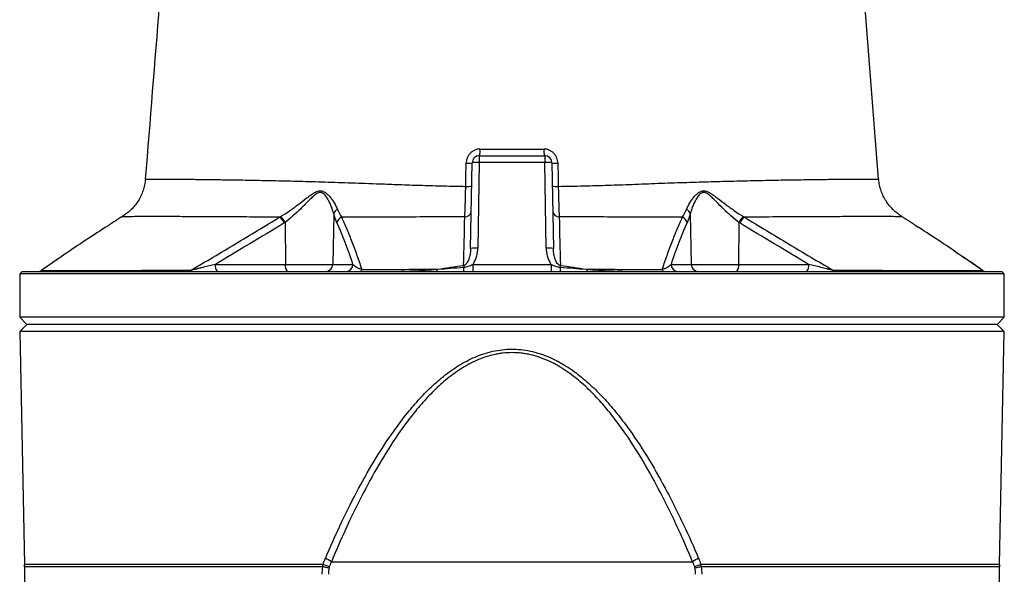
# Model space of a CAD drawing. Header units: millimetres. Extents: x 3239 to 9129, y 147 to 12352.
# Tile 4 of 5: x 5164 to 7204, y 9293 to 10444. Entities that reach past the tile are written whole.
import ezdxf

# ---------------------------------------------------------------- set-up
doc = ezdxf.new("R2010")
doc.units = ezdxf.units.MM
doc.header["$LTSCALE"] = 5

msp = doc.modelspace()

# ---------------------------------------------------------------- linework, layer by layer
at = {"color": 7, "linetype": 'Continuous', "lineweight": 25}
for p, q in [((6115.9, 10161.6), (6115.9, 10147.4)), ((6115.9, 10161.6), (6251.4, 10161.6)), ((6251.4, 10161.6), (6251.4, 10147.4)), ((6097.8, 9969.4), (6100.9, 10146.8)), ((6115.9, 10147.4), (6112.8, 9969.9)), ((6251.4, 10147.4), (6115.9, 10147.4)), ((6254.5, 9969.9), (6251.4, 10147.4)), ((6266.4, 10146.8), (6269.5, 9969.4)), ((5424.5, 10113.2), (5424.3, 10113.1)), ((6943.3, 10113.2), (6943.1, 10113.2)), ((5814.2, 10041.1), (5812.4, 9936.3)), ((6553.1, 10041.1), (6554.9, 9936.3)), ((5375.8, 10035.1), (5375.9, 10035.1)), ((5713.7, 10023.3), (5714.1, 9936.3)), ((6653.6, 10023.3), (6653.2, 9936.3)), ((6992.1, 10035.1), (6991.9, 10035.2)), ((7020.6, 10016.5), (7023.9, 10014.3)), ((5243.3, 9947.8), (5209.4, 9924.4)), ((5569.1, 9936.3), (5714.1, 9936.3)), ((5714.1, 9936.3), (5812.4, 9936.3)), ((5812.4, 9936.3), (5854.2, 9936.3)), ((6102.3, 9935.8), (6102.3, 9921.6)), ((6102.3, 9935.8), (6265, 9935.8)), ((6265, 9935.8), (6265, 9921.6)), ((6513.1, 9936.3), (6554.9, 9936.3)), ((6554.9, 9936.3), (6653.2, 9936.3)), ((6653.2, 9936.3), (6798.2, 9936.3)), ((5168.6, 9921.6), (5163.6, 9916.6)), ((5163.6, 9916.6), (5163.6, 9826.6)), ((7203.6, 9916.6), (5163.6, 9916.6)), ((5168.6, 9921.6), (7198.6, 9921.6)), ((7203.6, 9916.6), (7198.6, 9921.6)), ((7203.6, 9826.6), (7203.6, 9916.6)), ((5163.6, 9826.6), (5178.6, 9811.6)), ((7203.6, 9826.6), (5163.6, 9826.6)), ((7188.6, 9811.6), (7203.6, 9826.6)), ((5178.6, 9811.6), (5163.9, 9796.9)), ((5163.9, 9796.9), (5173.6, 9314.1)), ((7203.3, 9796.9), (5163.9, 9796.9)), ((7188.6, 9811.6), (5178.6, 9811.6)), ((7203.3, 9796.9), (7188.6, 9811.6)), ((7193.7, 9314.1), (7203.3, 9796.9)), ((5173.6, 9309.1), (5173.6, 6334.8)), ((5809.5, 9319.6), (6557.8, 9319.6)), ((7193.6, 6334.8), (7193.6, 9309.1))]:
    msp.add_line(p, q, dxfattribs=at)
at = {"color": 8, "linetype": 'Continuous', "lineweight": 25}
for p, q in [((5244.3, 9948.2), (5208.6, 9923.6)), ((7158.7, 9923.6), (7122.1, 9948.9)), ((5792.4, 9314.1), (5173.6, 9314.1)), ((5791.8, 9309.1), (5173.6, 9309.1)), ((7193.7, 9314.1), (6574.8, 9314.1)), ((7193.6, 9309.1), (6575.5, 9309.1))]:
    msp.add_line(p, q, dxfattribs=at)
at = {"color": 7, "linetype": 'Continuous', "lineweight": 25, "flags": 128}
for points in [[(6943.3, 10113.2), (6914.4, 10476.5), (6899.6, 10661.1)], [(6083.5, 9933.9), (6083.6, 9933.5), (6083.6, 9933), (6083.7, 9932.6), (6083.7, 9932.1), (6083.8, 9931.6), (6083.8, 9931.1), (6083.9, 9930.6), (6084, 9930.1)], [(6283.8, 9933.9), (6283.7, 9933.5), (6283.7, 9933), (6283.6, 9932.6), (6283.6, 9932.1), (6283.5, 9931.6), (6283.4, 9931.1), (6283.4, 9930.6), (6283.3, 9930.1)], [(5804.4, 9306.5), (5802.9, 9306.8), (5801.3, 9307.1), (5799.8, 9307.4), (5798.2, 9307.8), (5796.6, 9308.1), (5795, 9308.4), (5793.4, 9308.7), (5791.8, 9309.1)], [(6575.5, 9309.1), (6573.9, 9308.7), (6572.3, 9308.4), (6570.7, 9308.1), (6569.1, 9307.8), (6567.5, 9307.4), (6566, 9307.1), (6564.4, 9306.8), (6562.9, 9306.5)]]:
    msp.add_lwpolyline(points, dxfattribs=at)
at = {"color": 7, "linetype": 'Continuous', "lineweight": 25}
for centre, radius, start, end in [((6115.9, 10146.6), 15, 90, 179), ((6089.8, 10172.2), 28.2, 337.8337, 6.5565), ((6277.5, 10172.2), 28.2, 173.4435, 202.1663), ((6251.4, 10146.6), 15, 1, 90), ((6092, 10188.7), 42.8, 265.4048, 281.9424), ((6110.9, 10075.3), 72.3, 86.038, 97.9584), ((6256.4, 10075.3), 72.3, 82.0416, 93.962), ((6275.3, 10188.7), 42.8, 258.0576, 274.5952), ((6091.4, 10149.3), 51.5, 266.0026, 279.7211), ((6275.9, 10149.3), 51.5, 260.2787, 273.9974), ((5828.1, 10037), 14.5, 114.3228, 163.4155), ((6086.7, 10047.5), 12.6, 266.149, 348.3496), ((6280.6, 10047.5), 12.6, 191.6509, 273.8553), ((6539.2, 10037), 14.5, 16.5817, 65.672), ((5676.5, 10003.9), 39.8, 27.4326, 49.6726), ((5677.9, 10003.9), 40.7, 28.4617, 50.1715), ((5836.3, 10019.4), 15.6, 111.8187, 168.6244), ((6531, 10019.4), 15.6, 11.3726, 68.1818), ((6689.4, 10003.9), 40.7, 129.8276, 151.5376), ((6690.7, 10003.8), 39.8, 130.3241, 152.5617), ((6107.8, 9897.8), 72.3, 86.038, 97.9584), ((6259.5, 9897.8), 72.3, 82.0416, 93.962), ((5586.2, 9932.9), 17.4, 168.8058, 220.7047), ((5731.2, 9932.9), 17.4, 168.8058, 220.7047), ((5797.7, 9936.3), 14.7, 270.9872, 359.999), ((5839.4, 9936.3), 14.7, 270.9872, 359.999), ((6527.9, 9936.3), 14.7, 180.001, 269.0128), ((6569.6, 9936.3), 14.7, 180.001, 269.0128), ((6636.1, 9932.9), 17.4, 319.2953, 11.1942), ((6781.1, 9932.9), 17.4, 319.2953, 11.1942), ((5200.7, 9936.6), 15, 270.0001, 305.2359), ((5200.7, 9936.6), 15, 270, 305.2195), ((5201.2, 9936), 14.4, 270.037, 301.1208), ((5512.8, 9929.5), 7.96, 271.7532, 317.5055), ((5867.7, 9926.1), 4.82, 289.0545, 352.7245), ((6023.2, 9925.8), 5.99, 315.5581, 3.7641), ((6049.7, 9928.6), 34.3, 348.2478, 2.5753), ((6317.6, 9928.6), 34.3, 177.4254, 191.7487), ((6344.1, 9925.8), 5.99, 176.2335, 224.4282), ((6499.6, 9926.1), 4.82, 187.2759, 250.9459), ((6854.5, 9929.5), 7.96, 222.502, 268.2476), ((7166.6, 9936.6), 15, 234.8504, 270), ((7166.6, 9936.6), 15, 234.6055, 269.9999), ((7166.1, 9936), 14.4, 238.8785, 269.963), ((5603.5, 8979.3), 397.9, 58.8099, 60.8836), ((6763.8, 8979.3), 397.9, 119.1164, 121.1901), ((4923.6, 9309.1), 250, 0, 1.1458), ((5612.3, 8850.5), 497.3, 67.1937, 68.7602), ((6755, 8850.5), 497.3, 111.2398, 112.8063), ((7443.6, 9309.1), 250, 178.8542, 180)]:
    msp.add_arc(centre, radius, start, end, dxfattribs=at)
for points, knots in [([(5467.6, 10659.9), (5462.7, 10598.8), (5448.1, 10416.5), (5433.6, 10234.3), (5423.9, 10113.2)], [0, 0, 0, 0, 0.335453, 1, 1, 1, 1]), ([(6117.8, 10175.4), (6115.9, 10175.4), (6114, 10175.2), (6110.2, 10174.5), (6108.4, 10173.9), (6105.8, 10172.8), (6104.9, 10172.4), (6103.2, 10171.4), (6102.4, 10170.9), (6100, 10169.3), (6098.6, 10168.1), (6095.9, 10165.4), (6094.7, 10163.9), (6092.6, 10160.7), (6091.7, 10159), (6090.6, 10156.3), (6090.2, 10155.4), (6089.7, 10153.6), (6089.4, 10152.7), (6088.9, 10149.9), (6088.6, 10148), (6088.6, 10146)], [0, 0, 0, 0, 0.125, 0.125, 0.25, 0.25, 0.3125, 0.3125, 0.375, 0.375, 0.5, 0.5, 0.625, 0.625, 0.75, 0.75, 0.8125, 0.8125, 0.875, 0.875, 1, 1, 1, 1]), ([(6117.8, 10175.4), (6139.6, 10175.4), (6161.6, 10175.4), (6205.7, 10175.4), (6227.6, 10175.4), (6249.5, 10175.4)], [0, 0, 0, 0, 0.5, 0.5, 1, 1, 1, 1]), ([(6278.7, 10146), (6278.6, 10148), (6278.4, 10149.9), (6277.6, 10153.7), (6277.1, 10155.5), (6276, 10158.1), (6275.6, 10159), (6274.7, 10160.7), (6274.2, 10161.5), (6272.6, 10163.9), (6271.4, 10165.4), (6268.7, 10168.1), (6267.2, 10169.4), (6264, 10171.5), (6262.4, 10172.4), (6259.7, 10173.5), (6258.8, 10173.9), (6257, 10174.4), (6256.1, 10174.7), (6253.3, 10175.2), (6251.4, 10175.4), (6249.5, 10175.4)], [0, 0, 0, 0, 0.125, 0.125, 0.25, 0.25, 0.3125, 0.3125, 0.375, 0.375, 0.5, 0.5, 0.625, 0.625, 0.75, 0.75, 0.8125, 0.8125, 0.875, 0.875, 1, 1, 1, 1]), ([(5424, 10113.2), (5423.8, 10111.1), (5423.4, 10105), (5421.2, 10095.1), (5417.5, 10083.9), (5412.6, 10073.5), (5406.8, 10064), (5400.2, 10055.5), (5392.9, 10048), (5385.2, 10041.5), (5379.5, 10037.4), (5376.2, 10035.6), (5375.8, 10035.3)], [0, 0, 0, 0, 0.066097, 0.193493, 0.317196, 0.437387, 0.55413, 0.667387, 0.777026, 0.882817, 0.984415, 1, 1, 1, 1]), ([(6992, 10035.2), (6991.3, 10035.6), (6987.6, 10037.6), (6981.2, 10042.4), (6972.8, 10049.7), (6965.1, 10058.2), (6958.3, 10067.6), (6952.7, 10077.9), (6948.2, 10088.8), (6945.2, 10100.3), (6943.6, 10108.5), (6943.5, 10112.8), (6943.5, 10113.2)], [0, 0, 0, 0, 0.0222749, 0.1343916, 0.2512174, 0.3710144, 0.4927079, 0.6156367, 0.739382, 0.8636663, 0.9882959, 1, 1, 1, 1]), ([(5704, 10035.2), (5710.3, 10039), (5716.5, 10043), (5728.6, 10051.4), (5734.5, 10055.7), (5746.2, 10064.6), (5751.9, 10069.1), (5760.3, 10075.5), (5763.1, 10077.6), (5767.3, 10080.6), (5768.7, 10081.5), (5771.6, 10083.4), (5773, 10084.3), (5775.9, 10085.9), (5777.4, 10086.6), (5780.4, 10087.8), (5781.9, 10088.2), (5784.1, 10088.7), (5784.9, 10088.8), (5786.3, 10088.8), (5787.1, 10088.8), (5789.3, 10088.6), (5790.7, 10088.3), (5793.3, 10087.3), (5794.6, 10086.7), (5797.1, 10085.2), (5798.2, 10084.4), (5800.4, 10082.5), (5801.5, 10081.6), (5803.5, 10079.5), (5804.5, 10078.5), (5807.3, 10075.3), (5809, 10073.1), (5812.2, 10068.6), (5813.7, 10066.3), (5817.9, 10059.4), (5820.2, 10054.8), (5822.1, 10050.2)], [0, 0, 0, 0, 0.125, 0.125, 0.25, 0.25, 0.375, 0.375, 0.4375, 0.4375, 0.46875, 0.46875, 0.5, 0.5, 0.53125, 0.53125, 0.5625, 0.5625, 0.578125, 0.578125, 0.59375, 0.59375, 0.625, 0.625, 0.65625, 0.65625, 0.6875, 0.6875, 0.71875, 0.71875, 0.75, 0.75, 0.8125, 0.8125, 0.875, 0.875, 1, 1, 1, 1]), ([(5814.2, 10041.1), (5813, 10046.1), (5811.3, 10051.3), (5808.3, 10059), (5807.2, 10061.5), (5804.8, 10066.6), (5803.5, 10069.1), (5801.3, 10072.8), (5800.6, 10074), (5799, 10076.4), (5798.1, 10077.5), (5796.3, 10079.7), (5795.3, 10080.8), (5793.8, 10082.2), (5793.2, 10082.6), (5792.1, 10083.4), (5791.5, 10083.8), (5789.7, 10084.7), (5788.4, 10085.1), (5785.6, 10085.4), (5784.1, 10085.1), (5782, 10084.4), (5781.3, 10084.1), (5779.9, 10083.4), (5779.3, 10083.1), (5777.2, 10081.8), (5775.9, 10080.8), (5772.1, 10077.7), (5769.6, 10075.4), (5764.8, 10070.7), (5762.4, 10068.3), (5757.6, 10063.4), (5755.2, 10060.9), (5750.3, 10056), (5747.8, 10053.5), (5740.2, 10046), (5735.1, 10041.2), (5724.6, 10032), (5719.3, 10027.5), (5713.7, 10023.3)], [0, 0, 0, 0, 0.125, 0.125, 0.1875, 0.1875, 0.25, 0.25, 0.28125, 0.28125, 0.3125, 0.3125, 0.34375, 0.34375, 0.359375, 0.359375, 0.375, 0.375, 0.40625, 0.40625, 0.4375, 0.4375, 0.453125, 0.453125, 0.46875, 0.46875, 0.5, 0.5, 0.5625, 0.5625, 0.625, 0.625, 0.6875, 0.6875, 0.75, 0.75, 0.875, 0.875, 1, 1, 1, 1]), ([(6085.9, 10034.9), (6086.1, 10039.1), (6086.2, 10043.7), (6086.5, 10051), (6086.6, 10053.4), (6086.8, 10058.6), (6086.9, 10061.2), (6087.1, 10069.3), (6087.3, 10074.9), (6087.5, 10083.4), (6087.5, 10086.2), (6087.7, 10092.1), (6087.7, 10095), (6087.8, 10097.9)], [0, 0, 0, 0, 0.25, 0.25, 0.375, 0.375, 0.5, 0.5, 0.75, 0.75, 0.875, 0.875, 1, 1, 1, 1]), ([(6279.5, 10098), (6279.6, 10092.1), (6279.8, 10086.3), (6280, 10075), (6280.2, 10069.4), (6280.5, 10058.6), (6280.7, 10053.5), (6281, 10046.2), (6281, 10043.8), (6281.2, 10039.2), (6281.3, 10037), (6281.4, 10034.9)], [0, 0, 0, 0, 0.25, 0.25, 0.5, 0.5, 0.75, 0.75, 0.875, 0.875, 1, 1, 1, 1]), ([(6545.2, 10050.2), (6547.1, 10054.8), (6549.4, 10059.4), (6553.6, 10066.3), (6555, 10068.5), (6558.3, 10073.1), (6560, 10075.3), (6563.7, 10079.6), (6565.8, 10081.6), (6569.1, 10084.3), (6570.2, 10085.2), (6572.6, 10086.7), (6573.9, 10087.3), (6576.6, 10088.3), (6578, 10088.6), (6580.9, 10088.9), (6582.4, 10088.8), (6585.3, 10088.3), (6586.8, 10087.8), (6589.8, 10086.6), (6591.3, 10085.9), (6594.1, 10084.3), (6595.6, 10083.5), (6598.4, 10081.6), (6599.9, 10080.6), (6604.1, 10077.6), (6606.9, 10075.5), (6615.3, 10069.1), (6621, 10064.7), (6629.7, 10058), (6632.7, 10055.8), (6638.7, 10051.5), (6641.7, 10049.3), (6650.8, 10043), (6657, 10039), (6663.3, 10035.2)], [0, 0, 0, 0, 0.125, 0.125, 0.1875, 0.1875, 0.25, 0.25, 0.3125, 0.3125, 0.34375, 0.34375, 0.375, 0.375, 0.40625, 0.40625, 0.4375, 0.4375, 0.46875, 0.46875, 0.5, 0.5, 0.53125, 0.53125, 0.5625, 0.5625, 0.625, 0.625, 0.75, 0.75, 0.8125, 0.8125, 0.875, 0.875, 1, 1, 1, 1]), ([(6653.6, 10023.3), (6648, 10027.5), (6642.6, 10032), (6634.7, 10038.9), (6632.1, 10041.3), (6627, 10046.1), (6624.4, 10048.6), (6616.9, 10056), (6612.1, 10061), (6604.8, 10068.4), (6602.4, 10070.8), (6597.6, 10075.5), (6595.1, 10077.8), (6591.3, 10080.9), (6590, 10081.8), (6587.3, 10083.5), (6585.9, 10084.2), (6583.8, 10084.9), (6583.1, 10085.1), (6581.7, 10085.3), (6581, 10085.3), (6579.6, 10085.2), (6578.9, 10085.1), (6577.6, 10084.7), (6577, 10084.4), (6575.1, 10083.5), (6574, 10082.6), (6572, 10080.8), (6571, 10079.7), (6568.3, 10076.4), (6566.7, 10074), (6563.8, 10069.1), (6562.5, 10066.6), (6560, 10061.5), (6558.9, 10058.9), (6555.9, 10051.3), (6554.3, 10046.2), (6553.1, 10041.1)], [0, 0, 0, 0, 0.125, 0.125, 0.1875, 0.1875, 0.25, 0.25, 0.375, 0.375, 0.4375, 0.4375, 0.5, 0.5, 0.53125, 0.53125, 0.5625, 0.5625, 0.578125, 0.578125, 0.59375, 0.59375, 0.609375, 0.609375, 0.625, 0.625, 0.65625, 0.65625, 0.6875, 0.6875, 0.75, 0.75, 0.8125, 0.8125, 0.875, 0.875, 1, 1, 1, 1]), ([(5346.7, 10016.4), (5331.4, 10006.5), (5300.8, 9986.7), (5266.7, 9963.8), (5247.9, 9950.8), (5244.3, 9948.2)], [0, 0, 0, 0, 0.446143, 0.892361, 1, 1, 1, 1]), ([(5375.2, 10035.1), (5375, 10034.9), (5374.6, 10034.7), (5370.9, 10032.2), (5364.9, 10028.2), (5356.8, 10022.9), (5350.1, 10018.6), (5346.7, 10016.4)], [0, 0, 0, 0, 0.181592, 0.38342, 0.592747, 0.793644, 1, 1, 1, 1]), ([(5518.7, 9924.1), (5549.4, 9942.3), (5580, 9960.6), (5641.3, 9997.2), (5671.9, 10015.6), (5702.3, 10034.2)], [0, 0, 0, 0, 0.5, 0.5, 1, 1, 1, 1]), ([(5711.9, 10022.2), (5688.2, 10007.7), (5664.4, 9993.4), (5616.8, 9964.7), (5593, 9950.5), (5569.1, 9936.3)], [0, 0, 0, 0, 0.5, 0.5, 1, 1, 1, 1]), ([(5854.2, 9936.3), (5848.9, 9952), (5843.5, 9967.1), (5832.4, 9995.9), (5826.8, 10009.6), (5821, 10022.5)], [0, 0, 0, 0, 0.5, 0.5, 1, 1, 1, 1]), ([(6085.9, 10034.9), (6080.1, 10034.8), (6074.3, 10034.8), (6062.9, 10034.8), (6057.2, 10034.8), (6040.2, 10034.7), (6029, 10034.6), (5995.7, 10034.5), (5974, 10034.4), (5942.2, 10034.2), (5931.7, 10034.1), (5916.2, 10034.1), (5911, 10034.1), (5900.8, 10034), (5895.7, 10034), (5870.2, 10033.9), (5850.2, 10033.9), (5830.5, 10033.9)], [0, 0, 0, 0, 0.0625, 0.0625, 0.125, 0.125, 0.25, 0.25, 0.5, 0.5, 0.625, 0.625, 0.6875, 0.6875, 0.75, 0.75, 1, 1, 1, 1]), ([(5830.5, 10033.9), (5834.2, 10026), (5837.8, 10017.8), (5845, 10000.7), (5848.5, 9991.9), (5859, 9964.7), (5865.9, 9945.5), (5872.5, 9925.5)], [0, 0, 0, 0, 0.25, 0.25, 0.5, 0.5, 1, 1, 1, 1]), ([(6536.8, 10033.9), (6517.4, 10033.9), (6497.4, 10033.9), (6471.9, 10034), (6466.7, 10034), (6456.4, 10034.1), (6451.2, 10034.1), (6435.4, 10034.1), (6424.8, 10034.2), (6392.8, 10034.4), (6371, 10034.5), (6326.8, 10034.7), (6304.3, 10034.8), (6281.4, 10034.9)], [0, 0, 0, 0, 0.25, 0.25, 0.3125, 0.3125, 0.375, 0.375, 0.5, 0.5, 0.75, 0.75, 1, 1, 1, 1]), ([(6494.8, 9925.5), (6501.4, 9945.5), (6508.3, 9964.7), (6518.8, 9991.9), (6522.3, 10000.7), (6529.5, 10017.8), (6533.1, 10026), (6536.8, 10033.9)], [0, 0, 0, 0, 0.5, 0.5, 0.75, 0.75, 1, 1, 1, 1]), ([(6546.3, 10022.5), (6540.5, 10009.6), (6534.9, 9995.9), (6523.8, 9967.1), (6518.4, 9952), (6513.1, 9936.3)], [0, 0, 0, 0, 0.5, 0.5, 1, 1, 1, 1]), ([(6665, 10034.2), (6695.4, 10015.6), (6726, 9997.2), (6787.2, 9960.6), (6817.9, 9942.3), (6848.6, 9924.1)], [0, 0, 0, 0, 0.5, 0.5, 1, 1, 1, 1]), ([(7020.6, 10016.5), (7018.8, 10017.6), (7014, 10020.7), (7007.1, 10025.2), (7000.7, 10029.4), (6995.8, 10032.6), (6993, 10034.5), (6991.7, 10035.3), (6992.1, 10035.1), (6992.1, 10035.1)], [0, 0, 0, 0, 0.107946, 0.285967, 0.467807, 0.636663, 0.809736, 0.990479, 1, 1, 1, 1]), ([(7122.1, 9948.9), (7118.7, 9951.2), (7100.2, 9964), (7066.5, 9986.7), (7035.9, 10006.5), (7020.6, 10016.5)], [0, 0, 0, 0, 0.099531, 0.549733, 1, 1, 1, 1]), ([(6097.8, 9969.4), (6097.7, 9966.1), (6097.5, 9962.8), (6096.8, 9957.9), (6096.5, 9956.2), (6095.8, 9953), (6095.5, 9951.3), (6094.5, 9948.1), (6094, 9946.6), (6092.7, 9943.5), (6092, 9941.9), (6090.7, 9939.8), (6090.2, 9939.1), (6089.2, 9937.7), (6088.6, 9937.1), (6087.4, 9935.9), (6086.7, 9935.3), (6085.2, 9934.4), (6084.4, 9934.1), (6083.5, 9933.9)], [0, 0, 0, 0, 0.25, 0.25, 0.375, 0.375, 0.5, 0.5, 0.625, 0.625, 0.75, 0.75, 0.8125, 0.8125, 0.875, 0.875, 0.9375, 0.9375, 1, 1, 1, 1]), ([(6102.3, 9935.8), (6104.1, 9938.2), (6105.6, 9940.8), (6108.2, 9946.3), (6109.3, 9949.2), (6111, 9955), (6111.6, 9957.9), (6112.5, 9963.9), (6112.7, 9966.9), (6112.8, 9969.9)], [0, 0, 0, 0, 0.25, 0.25, 0.5, 0.5, 0.75, 0.75, 1, 1, 1, 1]), ([(6254.5, 9969.9), (6254.6, 9966.9), (6254.8, 9963.9), (6255.7, 9957.8), (6256.3, 9954.9), (6258, 9949.1), (6259.1, 9946.3), (6261, 9942.2), (6261.7, 9940.8), (6263.3, 9938.2), (6264.1, 9937), (6265, 9935.8)], [0, 0, 0, 0, 0.25, 0.25, 0.5, 0.5, 0.75, 0.75, 0.875, 0.875, 1, 1, 1, 1]), ([(6283.8, 9933.9), (6282.9, 9934.1), (6282.1, 9934.4), (6280.6, 9935.3), (6279.9, 9935.9), (6278, 9937.7), (6277, 9939), (6275.3, 9941.9), (6274.6, 9943.4), (6273.3, 9946.5), (6272.8, 9948.1), (6271.4, 9952.9), (6270.7, 9956.2), (6269.8, 9962.8), (6269.6, 9966.1), (6269.5, 9969.4)], [0, 0, 0, 0, 0.0625, 0.0625, 0.125, 0.125, 0.25, 0.25, 0.375, 0.375, 0.5, 0.5, 0.75, 0.75, 1, 1, 1, 1]), ([(7103.4, 9961.6), (7106.3, 9959.7), (7112.5, 9955.6), (7118.7, 9951.4), (7121.9, 9949.1)], [0, 0, 0, 0, 0.464394, 1, 1, 1, 1]), ([(5569.1, 9936.3), (5565, 9935.3), (5560.8, 9934.2), (5552.5, 9932.1), (5548.3, 9931.1), (5541.9, 9929.5), (5539.8, 9929), (5535.5, 9928), (5533.4, 9927.5), (5529.1, 9926.5), (5527, 9926), (5523.8, 9925.3), (5522.8, 9925), (5520.7, 9924.6), (5519.6, 9924.3), (5518.7, 9924.1)], [0, 0, 0, 0, 0.25, 0.25, 0.5, 0.5, 0.625, 0.625, 0.75, 0.75, 0.875, 0.875, 0.9375, 0.9375, 1, 1, 1, 1]), ([(5872.5, 9925.5), (5871.1, 9925.9), (5869.9, 9926.3), (5867.6, 9927.1), (5866.6, 9927.5), (5863.8, 9928.9), (5862.2, 9929.8), (5859.3, 9931.6), (5858.1, 9932.6), (5855.9, 9934.4), (5855, 9935.4), (5854.2, 9936.3)], [0, 0, 0, 0, 0.125, 0.125, 0.25, 0.25, 0.5, 0.5, 0.75, 0.75, 1, 1, 1, 1]), ([(6084, 9930.1), (6085.6, 9930.2), (6087.2, 9930.6), (6090.2, 9931.4), (6091.7, 9931.9), (6094.8, 9933), (6096.2, 9933.6), (6099.2, 9934.7), (6100.8, 9935.2), (6102.3, 9935.8)], [0, 0, 0, 0, 0.25, 0.25, 0.5, 0.5, 0.75, 0.75, 1, 1, 1, 1]), ([(6265, 9935.8), (6266.5, 9935.2), (6268, 9934.7), (6271, 9933.6), (6272.5, 9933), (6275.5, 9931.9), (6277, 9931.4), (6280.1, 9930.6), (6281.7, 9930.2), (6283.3, 9930.1)], [0, 0, 0, 0, 0.25, 0.25, 0.5, 0.5, 0.75, 0.75, 1, 1, 1, 1]), ([(6513.1, 9936.3), (6512.3, 9935.4), (6511.3, 9934.4), (6509.2, 9932.6), (6507.9, 9931.6), (6505.1, 9929.8), (6503.5, 9928.9), (6500.7, 9927.5), (6499.7, 9927.1), (6497.4, 9926.3), (6496.2, 9925.9), (6494.8, 9925.5)], [0, 0, 0, 0, 0.25, 0.25, 0.5, 0.5, 0.75, 0.75, 0.875, 0.875, 1, 1, 1, 1]), ([(6848.6, 9924.1), (6847.6, 9924.3), (6846.6, 9924.6), (6844.5, 9925), (6843.5, 9925.3), (6840.3, 9926), (6838.2, 9926.5), (6831.7, 9928), (6827.5, 9929), (6819, 9931.1), (6814.8, 9932.1), (6806.4, 9934.2), (6802.3, 9935.3), (6798.2, 9936.3)], [0, 0, 0, 0, 0.0625, 0.0625, 0.125, 0.125, 0.25, 0.25, 0.5, 0.5, 0.75, 0.75, 1, 1, 1, 1]), ([(7158, 9924.3), (7156.6, 9925.3), (7145.1, 9933.4), (7133.4, 9941.4), (7123, 9948.4)], [0, 0, 0, 0, 0.113846, 1, 1, 1, 1]), ([(5208.6, 9923.6), (5211.4, 9923.6), (5214.3, 9923.6), (5220.8, 9923.6), (5224.3, 9923.6), (5235.4, 9923.6), (5243.8, 9923.6), (5271.9, 9923.7), (5294.4, 9923.7), (5347.2, 9923.8), (5376.9, 9923.8), (5426.4, 9923.9), (5443.7, 9924), (5480.1, 9924), (5499, 9924.1), (5518.7, 9924.1)], [0, 0, 0, 0, 0.0625, 0.0625, 0.125, 0.125, 0.25, 0.25, 0.5, 0.5, 0.75, 0.75, 0.875, 0.875, 1, 1, 1, 1]), ([(5872.5, 9925.5), (5885.3, 9925.6), (5898.2, 9925.6), (5924.2, 9925.8), (5937.2, 9925.8), (5976.5, 9926), (6002.7, 9926.1), (6029.2, 9926.2)], [0, 0, 0, 0, 0.25, 0.25, 0.5, 0.5, 1, 1, 1, 1]), ([(5929.1, 9921.6), (5945.8, 9921.6), (5962.4, 9922), (5995.8, 9923.6), (6012.5, 9924.7), (6029.2, 9926.2)], [0, 0, 0, 0, 0.5, 0.5, 1, 1, 1, 1]), ([(6029.2, 9926.2), (6038.3, 9926.9), (6047.4, 9927.6), (6065.7, 9929), (6074.8, 9929.6), (6084, 9930.1)], [0, 0, 0, 0, 0.5, 0.5, 1, 1, 1, 1]), ([(6283.3, 9930.1), (6292.5, 9929.6), (6301.6, 9929), (6319.9, 9927.6), (6329, 9926.9), (6338.1, 9926.2)], [0, 0, 0, 0, 0.5, 0.5, 1, 1, 1, 1]), ([(6338.1, 9926.2), (6354.8, 9924.7), (6371.5, 9923.6), (6404.9, 9922), (6421.5, 9921.6), (6438.2, 9921.6)], [0, 0, 0, 0, 0.5, 0.5, 1, 1, 1, 1]), ([(6338.1, 9926.2), (6351.3, 9926.1), (6364.5, 9926.1), (6390.9, 9926), (6404, 9925.9), (6443.3, 9925.8), (6469.2, 9925.6), (6494.8, 9925.5)], [0, 0, 0, 0, 0.25, 0.25, 0.5, 0.5, 1, 1, 1, 1]), ([(6848.6, 9924.1), (6858.4, 9924.1), (6868.1, 9924.1), (6887, 9924), (6896.3, 9924), (6923.5, 9924), (6940.8, 9923.9), (6990.2, 9923.8), (7019.9, 9923.8), (7059.5, 9923.7), (7071.8, 9923.7), (7094.3, 9923.7), (7104.6, 9923.7), (7123.4, 9923.6), (7131.8, 9923.6), (7143, 9923.6), (7146.5, 9923.6), (7153, 9923.6), (7155.9, 9923.6), (7158.7, 9923.6)], [0, 0, 0, 0, 0.0625, 0.0625, 0.125, 0.125, 0.25, 0.25, 0.5, 0.5, 0.625, 0.625, 0.75, 0.75, 0.875, 0.875, 0.9375, 0.9375, 1, 1, 1, 1]), ([(5797.1, 9326.9), (5806.9, 9350), (5817.2, 9372.9), (5838.6, 9418.3), (5849.7, 9440.8), (5873, 9485), (5885.2, 9506.9), (5911, 9549.7), (5924.6, 9570.8), (5946.5, 9601.5), (5954, 9611.6), (5969.7, 9631.5), (5977.8, 9641.2), (5990.6, 9655.5), (5994.9, 9660.3), (6003.8, 9669.5), (6008.3, 9674.1), (6022.1, 9687.4), (6031.6, 9695.9), (6051.6, 9711.9), (6062, 9719.4), (6084, 9733), (6095.4, 9739), (6119, 9749.1), (6131.2, 9753.2), (6156.7, 9758.8), (6169.5, 9760.3), (6188.9, 9760.5), (6195.3, 9760.1), (6208.3, 9758.8), (6214.8, 9757.8), (6234, 9753.8), (6246.3, 9749.9), (6264.1, 9742.4), (6269.9, 9739.7), (6278.6, 9735.3), (6281.4, 9733.7), (6287.1, 9730.5), (6289.9, 9728.9), (6303.6, 9720.5), (6314, 9713.1), (6334, 9697.3), (6343.6, 9688.8), (6357.5, 9675.6), (6362, 9671.1), (6370.9, 9661.9), (6375.3, 9657.1), (6388.1, 9642.9), (6396.2, 9633.1), (6412, 9613.3), (6419.6, 9603.2), (6441.6, 9572.4), (6455.3, 9551.3), (6481.3, 9508.2), (6493.6, 9486.2), (6511.3, 9452.8), (6517, 9441.5), (6528.3, 9418.9), (6533.8, 9407.5), (6550, 9373.2), (6560.3, 9350.1), (6570.2, 9326.9)], [0, 0, 0, 0, 0.0625, 0.0625, 0.125, 0.125, 0.1875, 0.1875, 0.25, 0.25, 0.28125, 0.28125, 0.3125, 0.3125, 0.328125, 0.328125, 0.34375, 0.34375, 0.375, 0.375, 0.40625, 0.40625, 0.4375, 0.4375, 0.46875, 0.46875, 0.5, 0.5, 0.515625, 0.515625, 0.53125, 0.53125, 0.5625, 0.5625, 0.578125, 0.578125, 0.585937, 0.585937, 0.59375, 0.59375, 0.625, 0.625, 0.65625, 0.65625, 0.671875, 0.671875, 0.6875, 0.6875, 0.71875, 0.71875, 0.75, 0.75, 0.8125, 0.8125, 0.875, 0.875, 0.90625, 0.90625, 0.9375, 0.9375, 1, 1, 1, 1]), ([(6557.8, 9319.6), (6548.2, 9342.6), (6538.3, 9365.4), (6522.7, 9399.3), (6517.4, 9410.6), (6506.6, 9433), (6501, 9444.1), (6484.1, 9477.2), (6472.3, 9499), (6447.3, 9541.8), (6434.2, 9562.8), (6413.1, 9593.5), (6405.8, 9603.5), (6390.7, 9623.4), (6382.9, 9633.1), (6370.6, 9647.4), (6366.5, 9652.1), (6357.9, 9661.4), (6353.6, 9666), (6340.3, 9679.3), (6331.1, 9687.8), (6311.9, 9703.9), (6301.8, 9711.4), (6288.6, 9720), (6285.9, 9721.7), (6280.4, 9725), (6277.7, 9726.6), (6269.3, 9731.2), (6263.6, 9734), (6246.3, 9741.8), (6234.3, 9745.9), (6218.7, 9749.5), (6215.6, 9750.1), (6209.3, 9751.2), (6206.1, 9751.7), (6196.7, 9752.8), (6184, 9753.5), (6171.3, 9752.8), (6161.8, 9751.8), (6158.6, 9751.3), (6152.3, 9750.2), (6149.1, 9749.6), (6139.7, 9747.5), (6133.6, 9745.8), (6121.6, 9741.7), (6115.7, 9739.4), (6098.4, 9731.7), (6087.4, 9725.6), (6066, 9711.8), (6055.9, 9704.3), (6036.5, 9688.2), (6027.3, 9679.6), (6014, 9666.3), (6009.7, 9661.7), (6001.1, 9652.4), (5996.9, 9647.7), (5984.6, 9633.4), (5976.8, 9623.6), (5961.6, 9603.8), (5954.4, 9593.7), (5933.2, 9563), (5920.1, 9542), (5895.1, 9499.2), (5883.3, 9477.3), (5860.6, 9433.1), (5849.8, 9410.7), (5829.1, 9365.4), (5819.1, 9342.6), (5809.5, 9319.6)], [0, 0, 0, 0, 0.0625, 0.0625, 0.09375, 0.09375, 0.125, 0.125, 0.1875, 0.1875, 0.25, 0.25, 0.28125, 0.28125, 0.3125, 0.3125, 0.328125, 0.328125, 0.34375, 0.34375, 0.375, 0.375, 0.40625, 0.40625, 0.414062, 0.414062, 0.421875, 0.421875, 0.4375, 0.4375, 0.46875, 0.46875, 0.476562, 0.476562, 0.484375, 0.484375, 0.5, 0.515625, 0.515625, 0.523437, 0.523437, 0.53125, 0.53125, 0.546875, 0.546875, 0.5625, 0.5625, 0.59375, 0.59375, 0.625, 0.625, 0.65625, 0.65625, 0.671875, 0.671875, 0.6875, 0.6875, 0.71875, 0.71875, 0.75, 0.75, 0.8125, 0.8125, 0.875, 0.875, 0.9375, 0.9375, 1, 1, 1, 1])]:
    msp.add_open_spline(points, degree=3, knots=knots, dxfattribs=at)
for points in [[(6087.8, 10097.9), (6088, 10114), (6088.3, 10130), (6088.6, 10146)], [(6278.7, 10146), (6279, 10130), (6279.2, 10114), (6279.5, 10098)], [(5821, 10022.5), (5818.5, 10027.9), (5816.3, 10034), (5814.2, 10041.1)], [(5822.1, 10050.2), (5824.7, 10044), (5827.5, 10038.6), (5830.5, 10033.9)], [(6536.8, 10033.9), (6539.8, 10038.6), (6542.6, 10044), (6545.2, 10050.2)], [(6553.1, 10041.1), (6551, 10034), (6548.7, 10027.9), (6546.3, 10022.5)], [(5702.3, 10034.2), (5702.9, 10034.5), (5703.4, 10034.9), (5704, 10035.2)], [(5713.7, 10023.3), (5713.1, 10023), (5712.5, 10022.6), (5711.9, 10022.2)], [(6083.5, 9933.9), (6084.2, 9967.7), (6085, 10001.3), (6085.9, 10034.9)], [(6281.4, 10034.9), (6282.3, 10001.3), (6283, 9967.7), (6283.8, 9933.9)], [(6655.4, 10022.2), (6654.8, 10022.6), (6654.2, 10023), (6653.6, 10023.3)], [(6798.2, 9936.3), (6750.4, 9964.7), (6702.8, 9993.2), (6655.4, 10022.2)], [(6663.3, 10035.2), (6663.8, 10034.9), (6664.4, 10034.5), (6665, 10034.2)], [(6029.2, 9926.2), (6047.2, 9929.2), (6065.3, 9931.8), (6083.5, 9933.9)], [(6283.8, 9933.9), (6302, 9931.8), (6320.1, 9929.2), (6338.1, 9926.2)], [(5792.4, 9314.1), (5793.7, 9318.4), (5795.3, 9322.7), (5797.1, 9326.9)], [(6570.2, 9326.9), (6572, 9322.7), (6573.6, 9318.4), (6574.8, 9314.1)], [(5790.6, 9293.5), (5790.6, 9298.7), (5791, 9303.9), (5791.8, 9309.1)], [(5791.8, 9309.1), (5791.9, 9310.7), (5792.1, 9312.4), (5792.4, 9314.1)], [(5804.4, 9306.5), (5803.6, 9302.2), (5803.2, 9297.8), (5803.2, 9293.5)], [(5805, 9309), (5804.8, 9308.2), (5804.5, 9307.3), (5804.4, 9306.5)], [(5809.5, 9319.6), (5807.8, 9316.2), (5806.3, 9312.6), (5805, 9309)], [(6562.2, 9309), (6561, 9312.6), (6559.5, 9316.2), (6557.8, 9319.6)], [(6562.9, 9306.5), (6562.7, 9307.3), (6562.5, 9308.2), (6562.2, 9309)], [(6564.1, 9293.5), (6564.1, 9297.8), (6563.7, 9302.2), (6562.9, 9306.5)], [(6574.8, 9314.1), (6575.1, 9312.4), (6575.4, 9310.7), (6575.5, 9309.1)], [(6575.5, 9309.1), (6576.3, 9303.9), (6576.7, 9298.7), (6576.7, 9293.5)]]:
    msp.add_open_spline(points, degree=3, dxfattribs=at)
at = {"color": 8, "linetype": 'Continuous', "lineweight": 25}
for points, knots in [([(5424.3, 10113.1), (5424.2, 10113.1), (5423.4, 10113.1), (5427.4, 10113.1), (5437, 10113.1), (5452.5, 10113.1), (5472.6, 10113), (5497.7, 10112.8), (5527.9, 10112.6), (5563.7, 10112.2), (5603.8, 10111.6), (5647.3, 10110.9), (5693.9, 10109.9), (5743.1, 10108.7), (5795.6, 10107.2), (5850.9, 10105.5), (5902.6, 10103.6), (5949.9, 10101.7), (5992.4, 10100.3), (6036.3, 10099), (6068.4, 10098.3), (6085.7, 10098), (6087.8, 10097.9)], [0, 0, 0, 0, 0.007412, 0.064136, 0.119988, 0.17602, 0.232125, 0.288077, 0.350481, 0.413042, 0.475597, 0.537992, 0.597066, 0.65636, 0.715723, 0.775005, 0.834068, 0.874115, 0.914291, 0.954423, 0.994411, 1, 1, 1, 1]), ([(6279.5, 10098), (6297, 10098.3), (6332.2, 10098.9), (6383, 10100.4), (6434.7, 10102.3), (6486.9, 10104.4), (6539.8, 10106.2), (6590.3, 10107.7), (6638.1, 10109), (6687.1, 10110.2), (6736.2, 10111.2), (6783.8, 10111.9), (6826.2, 10112.5), (6859.2, 10112.8), (6884.7, 10112.9), (6904, 10113), (6920, 10113.1), (6932.4, 10113.1), (6940.6, 10113.1), (6944.3, 10113.2), (6943.3, 10113.2), (6943.3, 10113.2)], [0, 0, 0, 0, 0.046501, 0.093125, 0.139629, 0.194593, 0.249738, 0.304957, 0.360127, 0.415112, 0.485037, 0.555188, 0.62535, 0.695288, 0.744019, 0.792921, 0.841823, 0.890615, 0.939254, 0.99973, 1, 1, 1, 1]), ([(5702.3, 10034.2), (5686.8, 10034.3), (5655.8, 10034.4), (5610.4, 10034.6), (5566, 10034.9), (5523.5, 10035.1), (5485.4, 10035.2), (5453.3, 10035.3), (5426.9, 10035.3), (5405.7, 10035.2), (5389.1, 10035.1), (5379, 10035.1), (5374.8, 10035.1), (5375.7, 10035.1), (5375.8, 10035.1)], [0, 0, 0, 0, 0.080432, 0.161208, 0.255746, 0.350818, 0.447513, 0.544748, 0.630597, 0.716832, 0.80452, 0.89285, 0.980142, 1, 1, 1, 1]), ([(6991.9, 10035.1), (6991.9, 10035.1), (6992.2, 10035.1), (6991.1, 10035.1), (6988.4, 10035.1), (6983.7, 10035.1), (6975.3, 10035.2), (6960.4, 10035.2), (6936.4, 10035.3), (6906.1, 10035.3), (6869.1, 10035.2), (6832.1, 10035), (6799.4, 10034.9), (6773.1, 10034.7), (6745.2, 10034.6), (6709.8, 10034.4), (6682.1, 10034.3), (6665, 10034.2)], [0, 0, 0, 0, 0.005122, 0.053574, 0.102026, 0.148498, 0.19497, 0.288698, 0.384525, 0.480906, 0.586486, 0.69277, 0.747064, 0.801358, 0.856061, 0.910764, 1, 1, 1, 1]), ([(5209.4, 9924.3), (5209.3, 9924.2), (5208.8, 9924), (5208.7, 9923.8), (5208.6, 9923.6)], [0, 0, 0, 0, 0.284536, 1, 1, 1, 1]), ([(7158.7, 9923.6), (7158.6, 9923.8), (7158.5, 9924), (7158.1, 9924.2), (7157.9, 9924.3)], [0, 0, 0, 0, 0.680765, 1, 1, 1, 1])]:
    msp.add_open_spline(points, degree=3, knots=knots, dxfattribs=at)

doc.saveas('drawing.dxf')
